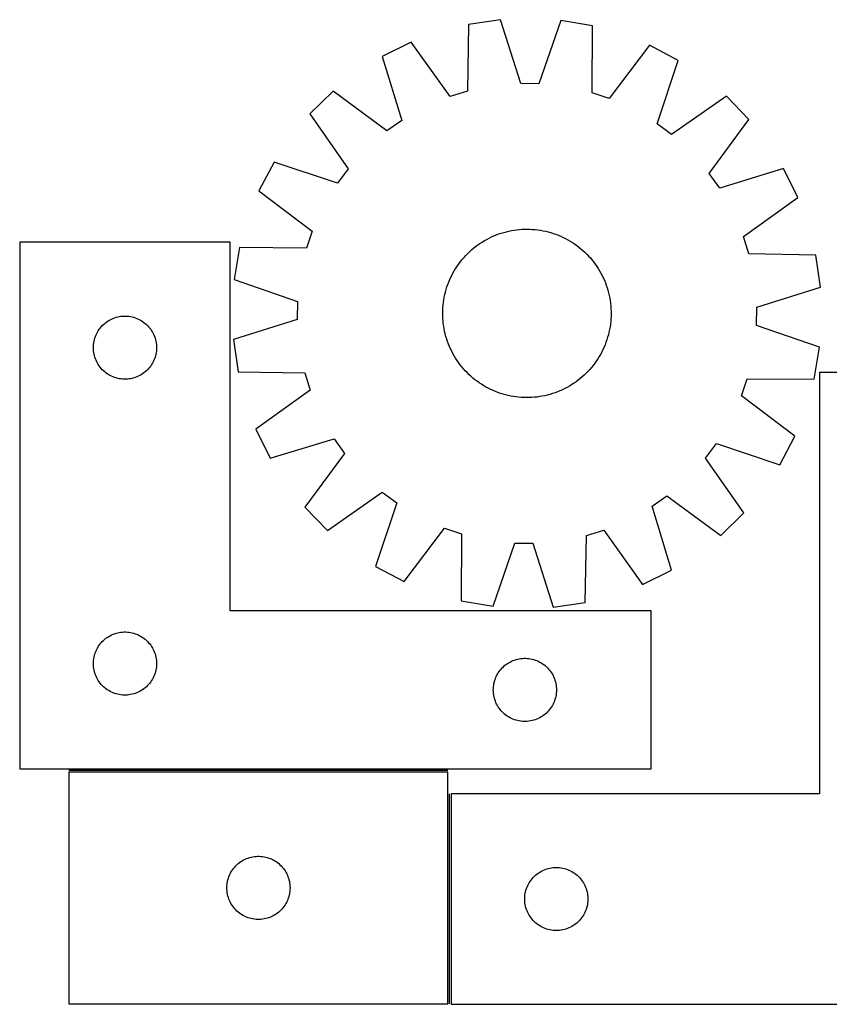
# Model space of a CAD drawing. Header units: millimetres. Extents: x 7 to 1489, y 7 to 474.
# Tile 1 of 5: x 7 to 391, y 7 to 474. Entities that reach past the tile are written whole.
import ezdxf

# ---------------------------------------------------------------- set-up
doc = ezdxf.new("R2010")
doc.units = ezdxf.units.MM
doc.layers.add('COMMON', color=5, linetype='CONTINUOUS', true_color=0x0000ff)
doc.layers.add('CUT', color=7, linetype='CONTINUOUS', true_color=0x000000)

msp = doc.modelspace()

# ---------------------------------------------------------------- linework, layer by layer
at = {"layer": 'COMMON'}
for p, q in [((209.954558, 117.585241), (29.954558, 117.585241)), ((210.704559, 6.83524), (210.704559, 106.553252))]:
    msp.add_line(p, q, dxfattribs=at)
at = {"layer": 'CUT'}
for p, q in [((235.015567, 474.039365), (219.789127, 471.828919)), ((244.607538, 443.757871), (235.015567, 474.039365)), ((263.552035, 473.67079), (253.181167, 443.647135)), ((278.716305, 471.06782), (263.552035, 473.67079)), ((219.789127, 471.828919), (219.203666, 440.069952)), ((278.481316, 439.304326), (278.716305, 471.06782)), ((192.535438, 463.361201), (178.737298, 456.553713)), ((211.015441, 437.525871), (192.535438, 463.361201)), ((305.742203, 461.899031), (286.601102, 436.549613)), ((319.359919, 454.737443), (305.742203, 461.899031)), ((178.737298, 456.553713), (187.994552, 426.168223)), ((309.320971, 424.601181), (319.359919, 454.737443)), ((155.434168, 440.078582), (144.414987, 429.340417)), ((180.993251, 421.218358), (155.434168, 440.078582)), ((219.203666, 440.069952), (211.015441, 437.525871)), ((253.181167, 443.647135), (244.607538, 443.757871)), ((286.601102, 436.549613), (278.481316, 439.304326)), ((342.229763, 437.665945), (316.192093, 419.472141)), ((352.967928, 426.646763), (342.229763, 437.665945)), ((144.414987, 429.340417), (162.608791, 403.302747)), ((187.994552, 426.168223), (180.993251, 421.218358)), ((334.107705, 401.08768), (352.967928, 426.646763)), ((316.192093, 419.472141), (309.320971, 424.601181)), ((127.343489, 406.470572), (120.181901, 392.852856)), ((157.479751, 396.431625), (127.343489, 406.470572)), ((162.608791, 403.302747), (157.479751, 396.431625)), ((369.44306, 403.343633), (339.05757, 394.08638)), ((376.250547, 389.545494), (369.44306, 403.343633)), ((339.05757, 394.08638), (334.107705, 401.08768)), ((120.181901, 392.852856), (145.531319, 373.711755)), ((350.415218, 371.065491), (376.250547, 389.545494)), ((240.188845, 373.924714), (241.427796, 374.13449)), ((241.427796, 374.13449), (242.672726, 374.305246)), ((242.672726, 374.305246), (243.922404, 374.436813)), ((243.922404, 374.436813), (245.175599, 374.529062)), ((245.175599, 374.529062), (246.431073, 374.581902)), ((246.431073, 374.581902), (247.687587, 374.59528)), ((247.687587, 374.59528), (248.943901, 374.569184)), ((248.943901, 374.569184), (250.198776, 374.503639)), ((250.198776, 374.503639), (251.450973, 374.398709)), ((251.450973, 374.398709), (252.699256, 374.254499)), ((252.699256, 374.254499), (253.942393, 374.07115)), ((253.942393, 374.07115), (255.179158, 373.848844)), ((145.531319, 373.711755), (142.776605, 365.591969)), ((227.297999, 369.128087), (228.392645, 369.745141)), ((228.392645, 369.745141), (229.506134, 370.327507)), ((229.506134, 370.327507), (230.637366, 370.874609)), ((230.637366, 370.874609), (231.785225, 371.385909)), ((231.785225, 371.385909), (232.948577, 371.860902)), ((232.948577, 371.860902), (234.126275, 372.299118)), ((234.126275, 372.299118), (235.317157, 372.700126)), ((235.317157, 372.700126), (236.520047, 373.063529)), ((236.520047, 373.063529), (237.733759, 373.38897)), ((237.733759, 373.38897), (238.957094, 373.676126)), ((238.957094, 373.676126), (240.188845, 373.924714)), ((255.179158, 373.848844), (256.408329, 373.5878)), ((256.408329, 373.5878), (257.628695, 373.288276)), ((257.628695, 373.288276), (258.83905, 372.950567)), ((258.83905, 372.950567), (260.0382, 372.575006)), ((260.0382, 372.575006), (261.224962, 372.161965)), ((261.224962, 372.161965), (262.398164, 371.71185)), ((262.398164, 371.71185), (263.556649, 371.225106)), ((263.556649, 371.225106), (264.699273, 370.702213)), ((264.699273, 370.702213), (265.824909, 370.143688)), ((265.824909, 370.143688), (266.932446, 369.550081)), ((266.932446, 369.550081), (268.02079, 368.921978)), ((352.959298, 362.877266), (350.415218, 371.065491)), ((106.528413, 368.335241), (6.528413, 368.335241)), ((6.528413, 368.335241), (6.528413, 118.335241)), ((106.528413, 193.335241), (106.528413, 368.335241)), ((111.013112, 365.826959), (108.410142, 350.662688)), ((142.776605, 365.591969), (111.013112, 365.826959)), ((220.251184, 363.892749), (221.184862, 364.733732)), ((221.184862, 364.733732), (222.144495, 365.544973)), ((222.144495, 365.544973), (223.129136, 366.32567)), ((223.129136, 366.32567), (224.137814, 367.075054)), ((224.137814, 367.075054), (225.169533, 367.792385)), ((225.169533, 367.792385), (226.223274, 368.476954)), ((226.223274, 368.476954), (227.297999, 369.128087)), ((268.02079, 368.921978), (269.088869, 368.26)), ((269.088869, 368.26), (270.135627, 367.564799)), ((270.135627, 367.564799), (271.160032, 366.837062)), ((271.160032, 366.837062), (272.161073, 366.077507)), ((272.161073, 366.077507), (273.137761, 365.286882)), ((273.137761, 365.286882), (274.089133, 364.46597)), ((216.003425, 359.271726), (216.794049, 360.248414)), ((216.794049, 360.248414), (217.614962, 361.199787)), ((217.614962, 361.199787), (218.465353, 362.124904)), ((218.465353, 362.124904), (219.344382, 363.022854)), ((219.344382, 363.022854), (220.251184, 363.892749)), ((274.089133, 364.46597), (275.014251, 363.615579)), ((275.014251, 363.615579), (275.9122, 362.736549)), ((275.9122, 362.736549), (276.782096, 361.829748)), ((276.782096, 361.829748), (277.623079, 360.89607)), ((277.623079, 360.89607), (278.434319, 359.936437)), ((384.718265, 362.291804), (352.959298, 362.877266)), ((386.928711, 347.065364), (384.718265, 362.291804)), ((213.158953, 355.131444), (213.820932, 356.199522)), ((213.820932, 356.199522), (214.516133, 357.246281)), ((214.516133, 357.246281), (215.24387, 358.270685)), ((215.24387, 358.270685), (216.003425, 359.271726)), ((278.434319, 359.936437), (279.215017, 358.951795)), ((279.215017, 358.951795), (279.9644, 357.943118)), ((279.9644, 357.943118), (280.681731, 356.911399)), ((280.681731, 356.911399), (281.366301, 355.857657)), ((281.366301, 355.857657), (282.017434, 354.782933)), ((108.410142, 350.662688), (138.433797, 340.291821)), ((210.369082, 349.508818), (210.855826, 350.667302)), ((210.855826, 350.667302), (211.378719, 351.809927)), ((211.378719, 351.809927), (211.937244, 352.935562)), ((211.937244, 352.935562), (212.530851, 354.043099)), ((212.530851, 354.043099), (213.158953, 355.131444)), ((282.017434, 354.782933), (282.634487, 353.688286)), ((282.634487, 353.688286), (283.216853, 352.574798)), ((283.216853, 352.574798), (283.763956, 351.443566)), ((283.763956, 351.443566), (284.275256, 350.295707)), ((208.792656, 344.739348), (209.130365, 345.949703)), ((209.130365, 345.949703), (209.505926, 347.148854)), ((209.505926, 347.148854), (209.918967, 348.335615)), ((209.918967, 348.335615), (210.369082, 349.508818)), ((284.275256, 350.295707), (284.750248, 349.132355)), ((284.750248, 349.132355), (285.188465, 347.954656)), ((285.188465, 347.954656), (285.589472, 346.763775)), ((285.589472, 346.763775), (285.952876, 345.560884)), ((356.647218, 337.473393), (386.928711, 347.065364)), ((208.009781, 341.053047), (208.232087, 342.289811)), ((208.232087, 342.289811), (208.493131, 343.518983)), ((208.493131, 343.518983), (208.792656, 344.739348)), ((285.952876, 345.560884), (286.278316, 344.347173)), ((286.278316, 344.347173), (286.565472, 343.123838)), ((286.565472, 343.123838), (286.814061, 341.892087)), ((286.814061, 341.892087), (287.023837, 340.653136)), ((138.433797, 340.291821), (138.32306, 331.718192)), ((207.511748, 336.054555), (207.577293, 337.30943)), ((207.577293, 337.30943), (207.682223, 338.561626)), ((207.682223, 338.561626), (207.826433, 339.809909)), ((207.826433, 339.809909), (208.009781, 341.053047)), ((287.023837, 340.653136), (287.194592, 339.408206)), ((287.194592, 339.408206), (287.32616, 338.158527)), ((287.32616, 338.158527), (287.418409, 336.905333)), ((287.418409, 336.905333), (287.471249, 335.649859)), ((356.536481, 328.899765), (356.647218, 337.473393)), ((49.478761, 331.575423), (50.169697, 331.920775)), ((50.169697, 331.920775), (50.877494, 332.2301)), ((50.877494, 332.2301), (51.600277, 332.502579)), ((51.600277, 332.502579), (52.336128, 332.737489)), ((52.336128, 332.737489), (53.083096, 332.934207)), ((53.083096, 332.934207), (53.839201, 333.09221)), ((53.839201, 333.09221), (54.602437, 333.211081)), ((54.602437, 333.211081), (55.370781, 333.290504)), ((55.370781, 333.290504), (56.142194, 333.330268)), ((56.142194, 333.330268), (56.914631, 333.330268)), ((56.914631, 333.330268), (57.686044, 333.290504)), ((57.686044, 333.290504), (58.454388, 333.211081)), ((58.454388, 333.211081), (59.217624, 333.09221)), ((59.217624, 333.09221), (59.973729, 332.934207)), ((59.973729, 332.934207), (60.720697, 332.737489)), ((60.720697, 332.737489), (61.456548, 332.502579)), ((61.456548, 332.502579), (62.179331, 332.2301)), ((62.179331, 332.2301), (62.887128, 331.920775)), ((62.887128, 331.920775), (63.578064, 331.575423)), ((207.485651, 334.798241), (207.511748, 336.054555)), ((207.49903, 333.541726), (207.485651, 334.798241)), ((207.551869, 332.286253), (207.49903, 333.541726)), ((207.644119, 331.033058), (207.551869, 332.286253)), ((287.45853, 333.13703), (287.392985, 331.882156)), ((287.484627, 334.393345), (287.45853, 333.13703)), ((287.471249, 335.649859), (287.484627, 334.393345)), ((44.302987, 327.026557), (44.766615, 327.644383)), ((44.766615, 327.644383), (45.261434, 328.237523)), ((45.261434, 328.237523), (45.78613, 328.804403)), ((45.78613, 328.804403), (46.339312, 329.343521)), ((46.339312, 329.343521), (46.919515, 329.853448)), ((46.919515, 329.853448), (47.525198, 330.33283)), ((47.525198, 330.33283), (48.154757, 330.780396)), ((48.154757, 330.780396), (48.806521, 331.19496)), ((48.806521, 331.19496), (49.478761, 331.575423)), ((63.578064, 331.575423), (64.250305, 331.19496)), ((64.250305, 331.19496), (64.902068, 330.780396)), ((64.902068, 330.780396), (65.531627, 330.33283)), ((65.531627, 330.33283), (66.13731, 329.853448)), ((66.13731, 329.853448), (66.717513, 329.343521)), ((66.717513, 329.343521), (67.270695, 328.804403)), ((67.270695, 328.804403), (67.795392, 328.237523)), ((67.795392, 328.237523), (68.29021, 327.644383)), ((68.29021, 327.644383), (68.753838, 327.026557)), ((138.32306, 331.718192), (108.041567, 322.126221)), ((207.775686, 329.783379), (207.644119, 331.033058)), ((207.946442, 328.53845), (207.775686, 329.783379)), ((208.156217, 327.299498), (207.946442, 328.53845)), ((208.404806, 326.067747), (208.156217, 327.299498)), ((286.960497, 328.138539), (286.738191, 326.901774)), ((287.143845, 329.381676), (286.960497, 328.138539)), ((287.288056, 330.629959), (287.143845, 329.381676)), ((287.392985, 331.882156), (287.288056, 330.629959)), ((386.560136, 318.528897), (356.536481, 328.899765)), ((42.022997, 322.155308), (42.238882, 322.896963)), ((42.238882, 322.896963), (42.49266, 323.626522)), ((42.49266, 323.626522), (42.783659, 324.34205)), ((42.783659, 324.34205), (43.111106, 325.041648)), ((43.111106, 325.041648), (43.474134, 325.723462)), ((43.474134, 325.723462), (43.871779, 326.385684)), ((43.871779, 326.385684), (44.302987, 327.026557)), ((68.753838, 327.026557), (69.185046, 326.385684)), ((69.185046, 326.385684), (69.582691, 325.723462)), ((69.582691, 325.723462), (69.945719, 325.041648)), ((69.945719, 325.041648), (70.273166, 324.34205)), ((70.273166, 324.34205), (70.564165, 323.626522)), ((70.564165, 323.626522), (70.817943, 322.896963)), ((70.817943, 322.896963), (71.033828, 322.155308)), ((208.691962, 324.844412), (208.404806, 326.067747)), ((209.017402, 323.630701), (208.691962, 324.844412)), ((209.380806, 322.427811), (209.017402, 323.630701)), ((285.839913, 323.241882), (285.464353, 322.042732)), ((286.177623, 324.452237), (285.839913, 323.241882)), ((286.477147, 325.672602), (286.177623, 324.452237)), ((286.738191, 326.901774), (286.477147, 325.672602)), ((41.528413, 318.335241), (41.548301, 319.107422)), ((41.548301, 317.56306), (41.528413, 318.335241)), ((41.548301, 319.107422), (41.607914, 319.877556)), ((41.607914, 319.877556), (41.707094, 320.6436)), ((41.707094, 320.6436), (41.845577, 321.403522)), ((41.845577, 321.403522), (42.022997, 322.155308)), ((71.033828, 322.155308), (71.211248, 321.403522)), ((71.211248, 321.403522), (71.349731, 320.6436)), ((71.349731, 320.6436), (71.448911, 319.877556)), ((71.448911, 319.877556), (71.508524, 319.107422)), ((71.508524, 319.107422), (71.528413, 318.335241)), ((71.528413, 318.335241), (71.508524, 317.56306)), ((108.041567, 322.126221), (110.252013, 306.899781)), ((209.781814, 321.236929), (209.380806, 322.427811)), ((210.22003, 320.05923), (209.781814, 321.236929)), ((210.695022, 318.895878), (210.22003, 320.05923)), ((211.206322, 317.74802), (210.695022, 318.895878)), ((284.114452, 318.524283), (283.59156, 317.381659)), ((284.601196, 319.682768), (284.114452, 318.524283)), ((285.051311, 320.85597), (284.601196, 319.682768)), ((285.464353, 322.042732), (285.051311, 320.85597)), ((383.957167, 303.364627), (386.560136, 318.528897)), ((41.607914, 316.792926), (41.548301, 317.56306)), ((41.707094, 316.026882), (41.607914, 316.792926)), ((41.845577, 315.26696), (41.707094, 316.026882)), ((42.022997, 314.515174), (41.845577, 315.26696)), ((42.238882, 313.773518), (42.022997, 314.515174)), ((42.49266, 313.04396), (42.238882, 313.773518)), ((70.817943, 313.773518), (70.564165, 313.04396)), ((71.033828, 314.515174), (70.817943, 313.773518)), ((71.211248, 315.26696), (71.033828, 314.515174)), ((71.349731, 316.026882), (71.211248, 315.26696)), ((71.448911, 316.792926), (71.349731, 316.026882)), ((71.508524, 317.56306), (71.448911, 316.792926)), ((211.753425, 316.616788), (211.206322, 317.74802)), ((212.335791, 315.503299), (211.753425, 316.616788)), ((212.952845, 314.408652), (212.335791, 315.503299)), ((213.603978, 313.333928), (212.952845, 314.408652)), ((214.288547, 312.280186), (213.603978, 313.333928)), ((281.811325, 314.060141), (281.149347, 312.992063)), ((282.439427, 315.148486), (281.811325, 314.060141)), ((283.033034, 316.256023), (282.439427, 315.148486)), ((283.59156, 317.381659), (283.033034, 316.256023)), ((42.783659, 312.328432), (42.49266, 313.04396)), ((43.111106, 311.628834), (42.783659, 312.328432)), ((43.474134, 310.94702), (43.111106, 311.628834)), ((43.871779, 310.284798), (43.474134, 310.94702)), ((44.302987, 309.643924), (43.871779, 310.284798)), ((44.766615, 309.026099), (44.302987, 309.643924)), ((45.261434, 308.432959), (44.766615, 309.026099)), ((68.29021, 309.026099), (67.795392, 308.432959)), ((68.753838, 309.643924), (68.29021, 309.026099)), ((69.185046, 310.284798), (68.753838, 309.643924)), ((69.582691, 310.94702), (69.185046, 310.284798)), ((69.945719, 311.628834), (69.582691, 310.94702)), ((70.273166, 312.328432), (69.945719, 311.628834)), ((70.564165, 313.04396), (70.273166, 312.328432)), ((215.005878, 311.248468), (214.288547, 312.280186)), ((215.755262, 310.23979), (215.005878, 311.248468)), ((216.535959, 309.255148), (215.755262, 310.23979)), ((217.347199, 308.295515), (216.535959, 309.255148)), ((278.176229, 308.943171), (277.355316, 307.991798)), ((278.966853, 309.919859), (278.176229, 308.943171)), ((279.726408, 310.9209), (278.966853, 309.919859)), ((280.454146, 311.945305), (279.726408, 310.9209)), ((281.149347, 312.992063), (280.454146, 311.945305)), ((45.78613, 307.866079), (45.261434, 308.432959)), ((46.339312, 307.32696), (45.78613, 307.866079)), ((46.919515, 306.817034), (46.339312, 307.32696)), ((47.525198, 306.337652), (46.919515, 306.817034)), ((48.154757, 305.890086), (47.525198, 306.337652)), ((48.806521, 305.475522), (48.154757, 305.890086)), ((49.478761, 305.095059), (48.806521, 305.475522)), ((50.169697, 304.749707), (49.478761, 305.095059)), ((50.877494, 304.440381), (50.169697, 304.749707)), ((51.600277, 304.167903), (50.877494, 304.440381)), ((52.336128, 303.932993), (51.600277, 304.167903)), ((53.083096, 303.736275), (52.336128, 303.932993)), ((60.720697, 303.932993), (59.973729, 303.736275)), ((61.456548, 304.167903), (60.720697, 303.932993)), ((62.179331, 304.440381), (61.456548, 304.167903)), ((62.887128, 304.749707), (62.179331, 304.440381)), ((63.578064, 305.095059), (62.887128, 304.749707)), ((64.250305, 305.475522), (63.578064, 305.095059)), ((64.902068, 305.890086), (64.250305, 305.475522)), ((65.531627, 306.337652), (64.902068, 305.890086)), ((66.13731, 306.817034), (65.531627, 306.337652)), ((66.717513, 307.32696), (66.13731, 306.817034)), ((67.270695, 307.866079), (66.717513, 307.32696)), ((67.795392, 308.432959), (67.270695, 307.866079)), ((110.252013, 306.899781), (142.01098, 306.314319)), ((142.01098, 306.314319), (144.55506, 298.126094)), ((218.188182, 307.361837), (217.347199, 308.295515)), ((219.058078, 306.455036), (218.188182, 307.361837)), ((219.956027, 305.576006), (219.058078, 306.455036)), ((220.881145, 304.725615), (219.956027, 305.576006)), ((221.832517, 303.904703), (220.881145, 304.725615)), ((222.809206, 303.114079), (221.832517, 303.904703)), ((273.785416, 304.457853), (272.825783, 303.646612)), ((274.719094, 305.298836), (273.785416, 304.457853)), ((275.625896, 306.168731), (274.719094, 305.298836)), ((276.504926, 307.066681), (275.625896, 306.168731)), ((277.355316, 307.991798), (276.504926, 307.066681)), ((461.454559, 306.553252), (386.454559, 306.553252)), ((386.454559, 306.553252), (386.454559, 106.553252)), ((53.839201, 303.578272), (53.083096, 303.736275)), ((54.602437, 303.459401), (53.839201, 303.578272)), ((55.370781, 303.379978), (54.602437, 303.459401)), ((56.142194, 303.340214), (55.370781, 303.379978)), ((56.914631, 303.340214), (56.142194, 303.340214)), ((57.686044, 303.379978), (56.914631, 303.340214)), ((58.454388, 303.459401), (57.686044, 303.379978)), ((59.217624, 303.578272), (58.454388, 303.459401)), ((59.973729, 303.736275), (59.217624, 303.578272)), ((223.810246, 302.354523), (222.809206, 303.114079)), ((224.834651, 301.626786), (223.810246, 302.354523)), ((225.881409, 300.931585), (224.834651, 301.626786)), ((226.949488, 300.269607), (225.881409, 300.931585)), ((228.037832, 299.641504), (226.949488, 300.269607)), ((229.145369, 299.047898), (228.037832, 299.641504)), ((266.577633, 299.446444), (265.464144, 298.864079)), ((267.672279, 300.063498), (266.577633, 299.446444)), ((268.747004, 300.714631), (267.672279, 300.063498)), ((269.800745, 301.399201), (268.747004, 300.714631)), ((270.832464, 302.116531), (269.800745, 301.399201)), ((271.841142, 302.865915), (270.832464, 302.116531)), ((272.825783, 303.646612), (271.841142, 302.865915)), ((349.438959, 295.47983), (352.193673, 303.599616)), ((352.193673, 303.599616), (383.957167, 303.364627)), ((144.55506, 298.126094), (118.719731, 279.646092)), ((230.271005, 298.489372), (229.145369, 299.047898)), ((231.413629, 297.96648), (230.271005, 298.489372)), ((232.572114, 297.479736), (231.413629, 297.96648)), ((233.745316, 297.029621), (232.572114, 297.479736)), ((234.932078, 296.616579), (233.745316, 297.029621)), ((236.131228, 296.241018), (234.932078, 296.616579)), ((237.341583, 295.903309), (236.131228, 296.241018)), ((238.561949, 295.603785), (237.341583, 295.903309)), ((239.79112, 295.342741), (238.561949, 295.603785)), ((241.027885, 295.120435), (239.79112, 295.342741)), ((242.271022, 294.937086), (241.027885, 295.120435)), ((243.519305, 294.792876), (242.271022, 294.937086)), ((244.771502, 294.687947), (243.519305, 294.792876)), ((246.026377, 294.622401), (244.771502, 294.687947)), ((247.282691, 294.596305), (246.026377, 294.622401)), ((248.539205, 294.609683), (247.282691, 294.596305)), ((249.794679, 294.662523), (248.539205, 294.609683)), ((251.047874, 294.754772), (249.794679, 294.662523)), ((252.297553, 294.886339), (251.047874, 294.754772)), ((253.542482, 295.057095), (252.297553, 294.886339)), ((254.781434, 295.266871), (253.542482, 295.057095)), ((256.013185, 295.515459), (254.781434, 295.266871)), ((257.236519, 295.802616), (256.013185, 295.515459)), ((258.450231, 296.128056), (257.236519, 295.802616)), ((259.653121, 296.491459), (258.450231, 296.128056)), ((260.844003, 296.892467), (259.653121, 296.491459)), ((262.021701, 297.330683), (260.844003, 296.892467)), ((263.185054, 297.805676), (262.021701, 297.330683)), ((264.332912, 298.316976), (263.185054, 297.805676)), ((265.464144, 298.864079), (264.332912, 298.316976)), ((374.788378, 276.338729), (349.438959, 295.47983)), ((118.719731, 279.646092), (125.527219, 265.847952)), ((367.626789, 262.721013), (374.788378, 276.338729)), ((125.527219, 265.847952), (155.912709, 275.105205)), ((155.912709, 275.105205), (160.862574, 268.103905)), ((332.361487, 265.888838), (337.490527, 272.759961)), ((337.490527, 272.759961), (367.626789, 262.721013)), ((160.862574, 268.103905), (142.00235, 242.544822)), ((350.555291, 239.851169), (332.361487, 265.888838)), ((152.740515, 231.525641), (178.778185, 249.719445)), ((178.778185, 249.719445), (185.649307, 244.590405)), ((306.975726, 243.023362), (313.977027, 247.973227)), ((313.977027, 247.973227), (339.53611, 229.113004)), ((185.649307, 244.590405), (175.610359, 214.454143)), ((142.00235, 242.544822), (152.740515, 231.525641)), ((316.23298, 212.637872), (306.975726, 243.023362)), ((339.53611, 229.113004), (350.555291, 239.851169)), ((189.228076, 207.292554), (208.369177, 232.641972)), ((208.369177, 232.641972), (216.488963, 229.887259)), ((216.488963, 229.887259), (216.253973, 198.123765)), ((275.181151, 197.362666), (275.766613, 229.121633)), ((275.766613, 229.121633), (283.954837, 231.665714)), ((283.954837, 231.665714), (302.43484, 205.830384)), ((231.418243, 195.520795), (241.789111, 225.54445)), ((241.789111, 225.54445), (250.36274, 225.433714)), ((250.36274, 225.433714), (259.954711, 195.152221)), ((175.610359, 214.454143), (189.228076, 207.292554)), ((302.43484, 205.830384), (316.23298, 212.637872)), ((216.253973, 198.123765), (231.418243, 195.520795)), ((259.954711, 195.152221), (275.181151, 197.362666)), ((306.528413, 193.335241), (106.528413, 193.335241)), ((306.528413, 118.335241), (306.528413, 193.335241)), ((50.877494, 182.2301), (51.600277, 182.502579)), ((51.600277, 182.502579), (52.336128, 182.737489)), ((52.336128, 182.737489), (53.083096, 182.934207)), ((53.083096, 182.934207), (53.839201, 183.09221)), ((53.839201, 183.09221), (54.602437, 183.211081)), ((54.602437, 183.211081), (55.370781, 183.290504)), ((55.370781, 183.290504), (56.142194, 183.330268)), ((56.142194, 183.330268), (56.914631, 183.330268)), ((56.914631, 183.330268), (57.686044, 183.290504)), ((57.686044, 183.290504), (58.454388, 183.211081)), ((58.454388, 183.211081), (59.217624, 183.09221)), ((59.217624, 183.09221), (59.973729, 182.934207)), ((59.973729, 182.934207), (60.720697, 182.737489)), ((60.720697, 182.737489), (61.456548, 182.502579)), ((61.456548, 182.502579), (62.179331, 182.2301)), ((44.766615, 177.644383), (45.261434, 178.237523)), ((45.261434, 178.237523), (45.78613, 178.804403)), ((45.78613, 178.804403), (46.339312, 179.343521)), ((46.339312, 179.343521), (46.919515, 179.853448)), ((46.919515, 179.853448), (47.525198, 180.33283)), ((47.525198, 180.33283), (48.154757, 180.780396)), ((48.154757, 180.780396), (48.806521, 181.19496)), ((48.806521, 181.19496), (49.478761, 181.575423)), ((49.478761, 181.575423), (50.169697, 181.920775)), ((50.169697, 181.920775), (50.877494, 182.2301)), ((62.179331, 182.2301), (62.887128, 181.920775)), ((62.887128, 181.920775), (63.578064, 181.575423)), ((63.578064, 181.575423), (64.250305, 181.19496)), ((64.250305, 181.19496), (64.902068, 180.780396)), ((64.902068, 180.780396), (65.531627, 180.33283)), ((65.531627, 180.33283), (66.13731, 179.853448)), ((66.13731, 179.853448), (66.717513, 179.343521)), ((66.717513, 179.343521), (67.270695, 178.804403)), ((67.270695, 178.804403), (67.795392, 178.237523)), ((67.795392, 178.237523), (68.29021, 177.644383)), ((42.238882, 172.896963), (42.49266, 173.626522)), ((42.49266, 173.626522), (42.783659, 174.34205)), ((42.783659, 174.34205), (43.111106, 175.041648)), ((43.111106, 175.041648), (43.474134, 175.723462)), ((43.474134, 175.723462), (43.871779, 176.385684)), ((43.871779, 176.385684), (44.302987, 177.026557)), ((44.302987, 177.026557), (44.766615, 177.644383)), ((68.29021, 177.644383), (68.753838, 177.026557)), ((68.753838, 177.026557), (69.185046, 176.385684)), ((69.185046, 176.385684), (69.582691, 175.723462)), ((69.582691, 175.723462), (69.945719, 175.041648)), ((69.945719, 175.041648), (70.273166, 174.34205)), ((70.273166, 174.34205), (70.564165, 173.626522)), ((70.564165, 173.626522), (70.817943, 172.896963)), ((41.528413, 168.335241), (41.548301, 169.107422)), ((41.548301, 167.56306), (41.528413, 168.335241)), ((41.548301, 169.107422), (41.607914, 169.877556)), ((41.607914, 169.877556), (41.707094, 170.6436)), ((41.707094, 170.6436), (41.845577, 171.403522)), ((41.845577, 171.403522), (42.022997, 172.155308)), ((42.022997, 172.155308), (42.238882, 172.896963)), ((70.817943, 172.896963), (71.033828, 172.155308)), ((71.033828, 172.155308), (71.211248, 171.403522)), ((71.211248, 171.403522), (71.349731, 170.6436)), ((71.349731, 170.6436), (71.448911, 169.877556)), ((71.448911, 169.877556), (71.508524, 169.107422)), ((71.508524, 169.107422), (71.528413, 168.335241)), ((71.528413, 168.335241), (71.508524, 167.56306)), ((238.154757, 168.280396), (238.806521, 168.69496)), ((238.806521, 168.69496), (239.478761, 169.075423)), ((239.478761, 169.075423), (240.169697, 169.420775)), ((240.169697, 169.420775), (240.877494, 169.7301)), ((240.877494, 169.7301), (241.600277, 170.002579)), ((241.600277, 170.002579), (242.336128, 170.237489)), ((242.336128, 170.237489), (243.083096, 170.434207)), ((243.083096, 170.434207), (243.839201, 170.59221)), ((243.839201, 170.59221), (244.602437, 170.711081)), ((244.602437, 170.711081), (245.370781, 170.790504)), ((245.370781, 170.790504), (246.142194, 170.830268)), ((246.142194, 170.830268), (246.914631, 170.830268)), ((246.914631, 170.830268), (247.686044, 170.790504)), ((247.686044, 170.790504), (248.454388, 170.711081)), ((248.454388, 170.711081), (249.217624, 170.59221)), ((249.217624, 170.59221), (249.973729, 170.434207)), ((249.973729, 170.434207), (250.720697, 170.237489)), ((250.720697, 170.237489), (251.456548, 170.002579)), ((251.456548, 170.002579), (252.179331, 169.7301)), ((252.179331, 169.7301), (252.887128, 169.420775)), ((252.887128, 169.420775), (253.578064, 169.075423)), ((253.578064, 169.075423), (254.250305, 168.69496)), ((254.250305, 168.69496), (254.902068, 168.280396)), ((41.607914, 166.792926), (41.548301, 167.56306)), ((41.707094, 166.026882), (41.607914, 166.792926)), ((41.845577, 165.26696), (41.707094, 166.026882)), ((42.022997, 164.515174), (41.845577, 165.26696)), ((42.238882, 163.773518), (42.022997, 164.515174)), ((42.49266, 163.04396), (42.238882, 163.773518)), ((70.817943, 163.773518), (70.564165, 163.04396)), ((71.033828, 164.515174), (70.817943, 163.773518)), ((71.211248, 165.26696), (71.033828, 164.515174)), ((71.349731, 166.026882), (71.211248, 165.26696)), ((71.448911, 166.792926), (71.349731, 166.026882)), ((71.508524, 167.56306), (71.448911, 166.792926)), ((233.474134, 163.223462), (233.871779, 163.885684)), ((233.871779, 163.885684), (234.302987, 164.526557)), ((234.302987, 164.526557), (234.766615, 165.144383)), ((234.766615, 165.144383), (235.261434, 165.737523)), ((235.261434, 165.737523), (235.78613, 166.304403)), ((235.78613, 166.304403), (236.339312, 166.843521)), ((236.339312, 166.843521), (236.919515, 167.353448)), ((236.919515, 167.353448), (237.525198, 167.83283)), ((237.525198, 167.83283), (238.154757, 168.280396)), ((254.902068, 168.280396), (255.531627, 167.83283)), ((255.531627, 167.83283), (256.13731, 167.353448)), ((256.13731, 167.353448), (256.717513, 166.843521)), ((256.717513, 166.843521), (257.270695, 166.304403)), ((257.270695, 166.304403), (257.795392, 165.737523)), ((257.795392, 165.737523), (258.29021, 165.144383)), ((258.29021, 165.144383), (258.753838, 164.526557)), ((258.753838, 164.526557), (259.185046, 163.885684)), ((259.185046, 163.885684), (259.582691, 163.223462)), ((42.783659, 162.328432), (42.49266, 163.04396)), ((43.111106, 161.628834), (42.783659, 162.328432)), ((43.474134, 160.94702), (43.111106, 161.628834)), ((43.871779, 160.284798), (43.474134, 160.94702)), ((44.302987, 159.643924), (43.871779, 160.284798)), ((44.766615, 159.026099), (44.302987, 159.643924)), ((45.261434, 158.432959), (44.766615, 159.026099)), ((68.29021, 159.026099), (67.795392, 158.432959)), ((68.753838, 159.643924), (68.29021, 159.026099)), ((69.185046, 160.284798), (68.753838, 159.643924)), ((69.582691, 160.94702), (69.185046, 160.284798)), ((69.945719, 161.628834), (69.582691, 160.94702)), ((70.273166, 162.328432), (69.945719, 161.628834)), ((70.564165, 163.04396), (70.273166, 162.328432)), ((231.845577, 158.903522), (232.022997, 159.655308)), ((232.022997, 159.655308), (232.238882, 160.396963)), ((232.238882, 160.396963), (232.49266, 161.126522)), ((232.49266, 161.126522), (232.783659, 161.84205)), ((232.783659, 161.84205), (233.111106, 162.541648)), ((233.111106, 162.541648), (233.474134, 163.223462)), ((259.582691, 163.223462), (259.945719, 162.541648)), ((259.945719, 162.541648), (260.273166, 161.84205)), ((260.273166, 161.84205), (260.564165, 161.126522)), ((260.564165, 161.126522), (260.817943, 160.396963)), ((260.817943, 160.396963), (261.033828, 159.655308)), ((261.033828, 159.655308), (261.211248, 158.903522)), ((45.78613, 157.866079), (45.261434, 158.432959)), ((46.339312, 157.32696), (45.78613, 157.866079)), ((46.919515, 156.817034), (46.339312, 157.32696)), ((47.525198, 156.337652), (46.919515, 156.817034)), ((48.154757, 155.890086), (47.525198, 156.337652)), ((48.806521, 155.475522), (48.154757, 155.890086)), ((49.478761, 155.095059), (48.806521, 155.475522)), ((50.169697, 154.749707), (49.478761, 155.095059)), ((50.877494, 154.440381), (50.169697, 154.749707)), ((51.600277, 154.167903), (50.877494, 154.440381)), ((62.179331, 154.440381), (61.456548, 154.167903)), ((62.887128, 154.749707), (62.179331, 154.440381)), ((63.578064, 155.095059), (62.887128, 154.749707)), ((64.250305, 155.475522), (63.578064, 155.095059)), ((64.902068, 155.890086), (64.250305, 155.475522)), ((65.531627, 156.337652), (64.902068, 155.890086)), ((66.13731, 156.817034), (65.531627, 156.337652)), ((66.717513, 157.32696), (66.13731, 156.817034)), ((67.270695, 157.866079), (66.717513, 157.32696)), ((67.795392, 158.432959), (67.270695, 157.866079)), ((231.528413, 155.835241), (231.548301, 156.607422)), ((231.548301, 155.06306), (231.528413, 155.835241)), ((231.548301, 156.607422), (231.607914, 157.377556)), ((231.607914, 154.292926), (231.548301, 155.06306)), ((231.607914, 157.377556), (231.707094, 158.1436)), ((231.707094, 153.526882), (231.607914, 154.292926)), ((231.707094, 158.1436), (231.845577, 158.903522)), ((261.211248, 158.903522), (261.349731, 158.1436)), ((261.349731, 158.1436), (261.448911, 157.377556)), ((261.448911, 154.292926), (261.349731, 153.526882)), ((261.448911, 157.377556), (261.508524, 156.607422)), ((261.508524, 155.06306), (261.448911, 154.292926)), ((261.508524, 156.607422), (261.528413, 155.835241)), ((261.528413, 155.835241), (261.508524, 155.06306)), ((52.336128, 153.932993), (51.600277, 154.167903)), ((53.083096, 153.736275), (52.336128, 153.932993)), ((53.839201, 153.578272), (53.083096, 153.736275)), ((54.602437, 153.459401), (53.839201, 153.578272)), ((55.370781, 153.379978), (54.602437, 153.459401)), ((56.142194, 153.340214), (55.370781, 153.379978)), ((56.914631, 153.340214), (56.142194, 153.340214)), ((57.686044, 153.379978), (56.914631, 153.340214)), ((58.454388, 153.459401), (57.686044, 153.379978)), ((59.217624, 153.578272), (58.454388, 153.459401)), ((59.973729, 153.736275), (59.217624, 153.578272)), ((60.720697, 153.932993), (59.973729, 153.736275)), ((61.456548, 154.167903), (60.720697, 153.932993)), ((231.845577, 152.76696), (231.707094, 153.526882)), ((232.022997, 152.015174), (231.845577, 152.76696)), ((232.238882, 151.273518), (232.022997, 152.015174)), ((232.49266, 150.54396), (232.238882, 151.273518)), ((232.783659, 149.828432), (232.49266, 150.54396)), ((233.111106, 149.128834), (232.783659, 149.828432)), ((260.273166, 149.828432), (259.945719, 149.128834)), ((260.564165, 150.54396), (260.273166, 149.828432)), ((260.817943, 151.273518), (260.564165, 150.54396)), ((261.033828, 152.015174), (260.817943, 151.273518)), ((261.211248, 152.76696), (261.033828, 152.015174)), ((261.349731, 153.526882), (261.211248, 152.76696)), ((233.474134, 148.44702), (233.111106, 149.128834)), ((233.871779, 147.784798), (233.474134, 148.44702)), ((234.302987, 147.143924), (233.871779, 147.784798)), ((234.766615, 146.526099), (234.302987, 147.143924)), ((235.261434, 145.932959), (234.766615, 146.526099)), ((235.78613, 145.366079), (235.261434, 145.932959)), ((236.339312, 144.82696), (235.78613, 145.366079)), ((257.270695, 145.366079), (256.717513, 144.82696)), ((257.795392, 145.932959), (257.270695, 145.366079)), ((258.29021, 146.526099), (257.795392, 145.932959)), ((258.753838, 147.143924), (258.29021, 146.526099)), ((259.185046, 147.784798), (258.753838, 147.143924)), ((259.582691, 148.44702), (259.185046, 147.784798)), ((259.945719, 149.128834), (259.582691, 148.44702)), ((236.919515, 144.317034), (236.339312, 144.82696)), ((237.525198, 143.837652), (236.919515, 144.317034)), ((238.154757, 143.390086), (237.525198, 143.837652)), ((238.806521, 142.975522), (238.154757, 143.390086)), ((239.478761, 142.595059), (238.806521, 142.975522)), ((240.169697, 142.249707), (239.478761, 142.595059)), ((240.877494, 141.940381), (240.169697, 142.249707)), ((241.600277, 141.667903), (240.877494, 141.940381)), ((242.336128, 141.432993), (241.600277, 141.667903)), ((243.083096, 141.236275), (242.336128, 141.432993)), ((243.839201, 141.078272), (243.083096, 141.236275)), ((244.602437, 140.959401), (243.839201, 141.078272)), ((245.370781, 140.879978), (244.602437, 140.959401)), ((246.142194, 140.840214), (245.370781, 140.879978)), ((246.914631, 140.840214), (246.142194, 140.840214)), ((247.686044, 140.879978), (246.914631, 140.840214)), ((248.454388, 140.959401), (247.686044, 140.879978)), ((249.217624, 141.078272), (248.454388, 140.959401)), ((249.973729, 141.236275), (249.217624, 141.078272)), ((250.720697, 141.432993), (249.973729, 141.236275)), ((251.456548, 141.667903), (250.720697, 141.432993)), ((252.179331, 141.940381), (251.456548, 141.667903)), ((252.887128, 142.249707), (252.179331, 141.940381)), ((253.578064, 142.595059), (252.887128, 142.249707)), ((254.250305, 142.975522), (253.578064, 142.595059)), ((254.902068, 143.390086), (254.250305, 142.975522)), ((255.531627, 143.837652), (254.902068, 143.390086)), ((256.13731, 144.317034), (255.531627, 143.837652)), ((256.717513, 144.82696), (256.13731, 144.317034)), ((6.528413, 118.335241), (306.528413, 118.335241)), ((209.954558, 116.83524), (29.954558, 116.83524)), ((29.954558, 116.83524), (29.954558, 6.83524)), ((209.954558, 6.83524), (209.954558, 116.83524)), ((386.454559, 106.553252), (211.454559, 106.553252)), ((211.454559, 106.553252), (211.454559, 6.553252)), ((112.232666, 74.694959), (112.904907, 75.075422)), ((112.904907, 75.075422), (113.595842, 75.420774)), ((113.595842, 75.420774), (114.30364, 75.730099)), ((114.30364, 75.730099), (115.026422, 76.002578)), ((115.026422, 76.002578), (115.762273, 76.237488)), ((115.762273, 76.237488), (116.509242, 76.434206)), ((116.509242, 76.434206), (117.265347, 76.592209)), ((117.265347, 76.592209), (118.028583, 76.71108)), ((118.028583, 76.71108), (118.796926, 76.790503)), ((118.796926, 76.790503), (119.568339, 76.830267)), ((119.568339, 76.830267), (120.340777, 76.830267)), ((120.340777, 76.830267), (121.11219, 76.790503)), ((121.11219, 76.790503), (121.880533, 76.71108)), ((121.880533, 76.71108), (122.643769, 76.592209)), ((122.643769, 76.592209), (123.399874, 76.434206)), ((123.399874, 76.434206), (124.146843, 76.237488)), ((124.146843, 76.237488), (124.882694, 76.002578)), ((124.882694, 76.002578), (125.605476, 75.730099)), ((125.605476, 75.730099), (126.313274, 75.420774)), ((126.313274, 75.420774), (127.004209, 75.075422)), ((127.004209, 75.075422), (127.67645, 74.694959)), ((107.297925, 69.885683), (107.729133, 70.526556)), ((107.729133, 70.526556), (108.192761, 71.144382)), ((108.192761, 71.144382), (108.687579, 71.737522)), ((108.687579, 71.737522), (109.212275, 72.304402)), ((109.212275, 72.304402), (109.765458, 72.84352)), ((109.765458, 72.84352), (110.34566, 73.353447)), ((110.34566, 73.353447), (110.951344, 73.832829)), ((110.951344, 73.832829), (111.580902, 74.280395)), ((111.580902, 74.280395), (112.232666, 74.694959)), ((127.67645, 74.694959), (128.328214, 74.280395)), ((128.328214, 74.280395), (128.957772, 73.832829)), ((128.957772, 73.832829), (129.563456, 73.353447)), ((129.563456, 73.353447), (130.143658, 72.84352)), ((130.143658, 72.84352), (130.696841, 72.304402)), ((130.696841, 72.304402), (131.221537, 71.737522)), ((131.221537, 71.737522), (131.716355, 71.144382)), ((131.716355, 71.144382), (132.179983, 70.526556)), ((132.179983, 70.526556), (132.611191, 69.885683)), ((254.748152, 69.970559), (255.44775, 70.298006)), ((255.44775, 70.298006), (256.163278, 70.589005)), ((256.163278, 70.589005), (256.892837, 70.842783)), ((256.892837, 70.842783), (257.634492, 71.058668)), ((257.634492, 71.058668), (258.386278, 71.236088)), ((258.386278, 71.236088), (259.1462, 71.374571)), ((259.1462, 71.374571), (259.912244, 71.47375)), ((259.912244, 71.47375), (260.682378, 71.533364)), ((260.682378, 71.533364), (261.454559, 71.553252)), ((261.454559, 71.553252), (262.22674, 71.533364)), ((262.22674, 71.533364), (262.996874, 71.47375)), ((262.996874, 71.47375), (263.762918, 71.374571)), ((263.762918, 71.374571), (264.52284, 71.236088)), ((264.52284, 71.236088), (265.274626, 71.058668)), ((265.274626, 71.058668), (266.016282, 70.842783)), ((266.016282, 70.842783), (266.74584, 70.589005)), ((266.74584, 70.589005), (267.461368, 70.298006)), ((267.461368, 70.298006), (268.160966, 69.970559)), ((105.271723, 64.903521), (105.449142, 65.655307)), ((105.449142, 65.655307), (105.665027, 66.396962)), ((105.665027, 66.396962), (105.918806, 67.126521)), ((105.918806, 67.126521), (106.209804, 67.842049)), ((106.209804, 67.842049), (106.537252, 68.541647)), ((106.537252, 68.541647), (106.900279, 69.223461)), ((106.900279, 69.223461), (107.297925, 69.885683)), ((132.611191, 69.885683), (133.008837, 69.223461)), ((133.008837, 69.223461), (133.371864, 68.541647)), ((133.371864, 68.541647), (133.699312, 67.842049)), ((133.699312, 67.842049), (133.99031, 67.126521)), ((133.99031, 67.126521), (134.244089, 66.396962)), ((134.244089, 66.396962), (134.459974, 65.655307)), ((134.459974, 65.655307), (134.637393, 64.903521)), ((249.009404, 64.926908), (249.45697, 65.556467)), ((249.45697, 65.556467), (249.936352, 66.16215)), ((249.936352, 66.16215), (250.446279, 66.742352)), ((250.446279, 66.742352), (250.985397, 67.295535)), ((250.985397, 67.295535), (251.552277, 67.820231)), ((251.552277, 67.820231), (252.145417, 68.315049)), ((252.145417, 68.315049), (252.763243, 68.778677)), ((252.763243, 68.778677), (253.404116, 69.209886)), ((253.404116, 69.209886), (254.066338, 69.607531)), ((254.066338, 69.607531), (254.748152, 69.970559)), ((268.160966, 69.970559), (268.84278, 69.607531)), ((268.84278, 69.607531), (269.505002, 69.209886)), ((269.505002, 69.209886), (270.145875, 68.778677)), ((270.145875, 68.778677), (270.763701, 68.315049)), ((270.763701, 68.315049), (271.356841, 67.820231)), ((271.356841, 67.820231), (271.923721, 67.295535)), ((271.923721, 67.295535), (272.46284, 66.742352)), ((272.46284, 66.742352), (272.972766, 66.16215)), ((272.972766, 66.16215), (273.452148, 65.556467)), ((273.452148, 65.556467), (273.899714, 64.926908)), ((104.954558, 61.83524), (104.974447, 62.607421)), ((104.974447, 61.063059), (104.954558, 61.83524)), ((104.974447, 62.607421), (105.03406, 63.377555)), ((105.03406, 60.292925), (104.974447, 61.063059)), ((105.03406, 63.377555), (105.13324, 64.143599)), ((105.13324, 64.143599), (105.271723, 64.903521)), ((134.637393, 64.903521), (134.775876, 64.143599)), ((134.775876, 64.143599), (134.875056, 63.377555)), ((134.875056, 63.377555), (134.934669, 62.607421)), ((134.934669, 61.063059), (134.875056, 60.292925)), ((134.934669, 62.607421), (134.954558, 61.83524)), ((134.954558, 61.83524), (134.934669, 61.063059)), ((247.052311, 60.745537), (247.287221, 61.481388)), ((247.287221, 61.481388), (247.559699, 62.204171)), ((247.559699, 62.204171), (247.869025, 62.911968)), ((247.869025, 62.911968), (248.214377, 63.602903)), ((248.214377, 63.602903), (248.59484, 64.275144)), ((248.59484, 64.275144), (249.009404, 64.926908)), ((273.899714, 64.926908), (274.314278, 64.275144)), ((274.314278, 64.275144), (274.694741, 63.602903)), ((274.694741, 63.602903), (275.040093, 62.911968)), ((275.040093, 62.911968), (275.349419, 62.204171)), ((275.349419, 62.204171), (275.621897, 61.481388)), ((275.621897, 61.481388), (275.856807, 60.745537)), ((105.13324, 59.526881), (105.03406, 60.292925)), ((105.271723, 58.766959), (105.13324, 59.526881)), ((105.449142, 58.015173), (105.271723, 58.766959)), ((105.665027, 57.273517), (105.449142, 58.015173)), ((105.918806, 56.543959), (105.665027, 57.273517)), ((106.209804, 55.828431), (105.918806, 56.543959)), ((133.99031, 56.543959), (133.699312, 55.828431)), ((134.244089, 57.273517), (133.99031, 56.543959)), ((134.459974, 58.015173), (134.244089, 57.273517)), ((134.637393, 58.766959), (134.459974, 58.015173)), ((134.775876, 59.526881), (134.637393, 58.766959)), ((134.875056, 60.292925), (134.775876, 59.526881)), ((246.459532, 56.939471), (246.499296, 57.710884)), ((246.459532, 56.167034), (246.459532, 56.939471)), ((246.499296, 55.39562), (246.459532, 56.167034)), ((246.499296, 57.710884), (246.578719, 58.479228)), ((246.578719, 58.479228), (246.69759, 59.242464)), ((246.69759, 59.242464), (246.855593, 59.998568)), ((246.855593, 59.998568), (247.052311, 60.745537)), ((275.856807, 60.745537), (276.053525, 59.998568)), ((276.053525, 59.998568), (276.211528, 59.242464)), ((276.211528, 59.242464), (276.330399, 58.479228)), ((276.330399, 58.479228), (276.409822, 57.710884)), ((276.409822, 57.710884), (276.449586, 56.939471)), ((276.449586, 56.167034), (276.409822, 55.39562)), ((276.449586, 56.939471), (276.449586, 56.167034)), ((106.537252, 55.128833), (106.209804, 55.828431)), ((106.900279, 54.447019), (106.537252, 55.128833)), ((107.297925, 53.784797), (106.900279, 54.447019)), ((107.729133, 53.143923), (107.297925, 53.784797)), ((108.192761, 52.526098), (107.729133, 53.143923)), ((108.687579, 51.932958), (108.192761, 52.526098)), ((109.212275, 51.366078), (108.687579, 51.932958)), ((131.221537, 51.932958), (130.696841, 51.366078)), ((131.716355, 52.526098), (131.221537, 51.932958)), ((132.179983, 53.143923), (131.716355, 52.526098)), ((132.611191, 53.784797), (132.179983, 53.143923)), ((133.008837, 54.447019), (132.611191, 53.784797)), ((133.371864, 55.128833), (133.008837, 54.447019)), ((133.699312, 55.828431), (133.371864, 55.128833)), ((246.578719, 54.627277), (246.499296, 55.39562)), ((246.69759, 53.864041), (246.578719, 54.627277)), ((246.855593, 53.107936), (246.69759, 53.864041)), ((247.052311, 52.360968), (246.855593, 53.107936)), ((247.287221, 51.625117), (247.052311, 52.360968)), ((247.559699, 50.902334), (247.287221, 51.625117)), ((275.621897, 51.625117), (275.349419, 50.902334)), ((275.856807, 52.360968), (275.621897, 51.625117)), ((276.053525, 53.107936), (275.856807, 52.360968)), ((276.211528, 53.864041), (276.053525, 53.107936)), ((276.330399, 54.627277), (276.211528, 53.864041)), ((276.409822, 55.39562), (276.330399, 54.627277)), ((109.765458, 50.826959), (109.212275, 51.366078)), ((110.34566, 50.317033), (109.765458, 50.826959)), ((110.951344, 49.837651), (110.34566, 50.317033)), ((111.580902, 49.390085), (110.951344, 49.837651)), ((112.232666, 48.975521), (111.580902, 49.390085)), ((112.904907, 48.595058), (112.232666, 48.975521)), ((113.595842, 48.249706), (112.904907, 48.595058)), ((114.30364, 47.94038), (113.595842, 48.249706)), ((115.026422, 47.667902), (114.30364, 47.94038)), ((115.762273, 47.432992), (115.026422, 47.667902)), ((116.509242, 47.236274), (115.762273, 47.432992)), ((117.265347, 47.078271), (116.509242, 47.236274)), ((118.028583, 46.9594), (117.265347, 47.078271)), ((118.796926, 46.879977), (118.028583, 46.9594)), ((119.568339, 46.840213), (118.796926, 46.879977)), ((120.340777, 46.840213), (119.568339, 46.840213)), ((121.11219, 46.879977), (120.340777, 46.840213)), ((121.880533, 46.9594), (121.11219, 46.879977)), ((122.643769, 47.078271), (121.880533, 46.9594)), ((123.399874, 47.236274), (122.643769, 47.078271)), ((124.146843, 47.432992), (123.399874, 47.236274)), ((124.882694, 47.667902), (124.146843, 47.432992)), ((125.605476, 47.94038), (124.882694, 47.667902)), ((126.313274, 48.249706), (125.605476, 47.94038)), ((127.004209, 48.595058), (126.313274, 48.249706)), ((127.67645, 48.975521), (127.004209, 48.595058)), ((128.328214, 49.390085), (127.67645, 48.975521)), ((128.957772, 49.837651), (128.328214, 49.390085)), ((129.563456, 50.317033), (128.957772, 49.837651)), ((130.143658, 50.826959), (129.563456, 50.317033)), ((130.696841, 51.366078), (130.143658, 50.826959)), ((247.869025, 50.194536), (247.559699, 50.902334)), ((248.214377, 49.503601), (247.869025, 50.194536)), ((248.59484, 48.83136), (248.214377, 49.503601)), ((249.009404, 48.179596), (248.59484, 48.83136)), ((249.45697, 47.550038), (249.009404, 48.179596)), ((249.936352, 46.944355), (249.45697, 47.550038)), ((250.446279, 46.364152), (249.936352, 46.944355)), ((272.972766, 46.944355), (272.46284, 46.364152)), ((273.452148, 47.550038), (272.972766, 46.944355)), ((273.899714, 48.179596), (273.452148, 47.550038)), ((274.314278, 48.83136), (273.899714, 48.179596)), ((274.694741, 49.503601), (274.314278, 48.83136)), ((275.040093, 50.194536), (274.694741, 49.503601)), ((275.349419, 50.902334), (275.040093, 50.194536)), ((250.985397, 45.810969), (250.446279, 46.364152)), ((251.552277, 45.286273), (250.985397, 45.810969)), ((252.145417, 44.791455), (251.552277, 45.286273)), ((252.763243, 44.327827), (252.145417, 44.791455)), ((253.404116, 43.896619), (252.763243, 44.327827)), ((254.066338, 43.498974), (253.404116, 43.896619)), ((254.748152, 43.135946), (254.066338, 43.498974)), ((255.44775, 42.808499), (254.748152, 43.135946)), ((256.163278, 42.5175), (255.44775, 42.808499)), ((256.892837, 42.263722), (256.163278, 42.5175)), ((257.634492, 42.047836), (256.892837, 42.263722)), ((266.016282, 42.263722), (265.274626, 42.047836)), ((266.74584, 42.5175), (266.016282, 42.263722)), ((267.461368, 42.808499), (266.74584, 42.5175)), ((268.160966, 43.135946), (267.461368, 42.808499)), ((268.84278, 43.498974), (268.160966, 43.135946)), ((269.505002, 43.896619), (268.84278, 43.498974)), ((270.145875, 44.327827), (269.505002, 43.896619)), ((270.763701, 44.791455), (270.145875, 44.327827)), ((271.356841, 45.286273), (270.763701, 44.791455)), ((271.923721, 45.810969), (271.356841, 45.286273)), ((272.46284, 46.364152), (271.923721, 45.810969)), ((258.386278, 41.870417), (257.634492, 42.047836)), ((259.1462, 41.731934), (258.386278, 41.870417)), ((259.912244, 41.632754), (259.1462, 41.731934)), ((260.682378, 41.573141), (259.912244, 41.632754)), ((261.454559, 41.553252), (260.682378, 41.573141)), ((262.22674, 41.573141), (261.454559, 41.553252)), ((262.996874, 41.632754), (262.22674, 41.573141)), ((263.762918, 41.731934), (262.996874, 41.632754)), ((264.52284, 41.870417), (263.762918, 41.731934)), ((265.274626, 42.047836), (264.52284, 41.870417)), ((29.954558, 6.83524), (209.954558, 6.83524)), ((211.454559, 6.553252), (461.454559, 6.553252))]:
    msp.add_line(p, q, dxfattribs=at)

doc.saveas('drawing.dxf')
